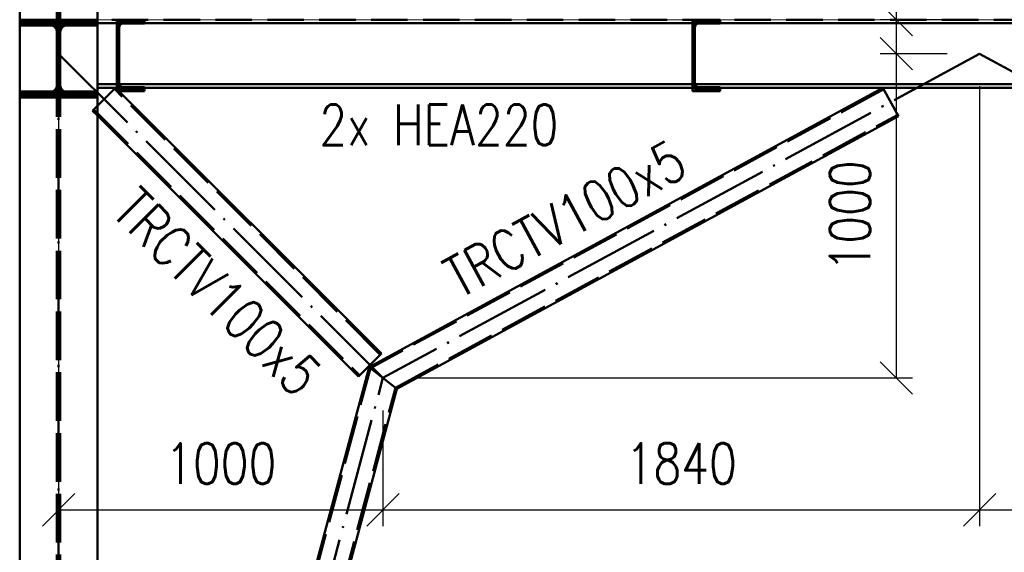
# Paper-space layout 'Layout1' of a CAD drawing. Extents: x -2 to 1243, y -36 to 596.
# Tile 14 of 132: x 192 to 253, y 124 to 157. Entities that reach past the tile are written whole.
import ezdxf

# ---------------------------------------------------------------- set-up
doc = ezdxf.new("R2010")
doc.units = 0
doc.linetypes.add('ACAD_ISO02W100', pattern=[15, 12, -3])
doc.linetypes.add('ACAD_ISO04W100', pattern=[30.5, 24, -3, 0.5, -3])
doc.layers.get('0').update_dxf_attribs({"linetype": 'CONTINUOUS'})
doc.layers.get('DEFPOINTS').update_dxf_attribs({"color": 132, "linetype": 'CONTINUOUS'})
for name, color, linetype, lineweight in [('SS_2.ET-HALA_TaO-VESTAVBA_A1÷B2-P.NOSNIK', 172, 'CONTINUOUS', 50), ('SS_2.ET-HALA_TaO-VESTAVBA_A1÷B2-TRAPEZ.PLECH', 153, 'CONTINUOUS', 18), ('SS_2.ET-HALA_TaO-VESTAVBA_A1÷B2-VAZBA', 200, 'CONTINUOUS', 50), ('SS_KOTY', 3, 'CONTINUOUS', 25), ('SS_POPIS_PROFILU', 13, 'CONTINUOUS', 25), ('SS_SRAFY', 8, 'CONTINUOUS', 18)]:
    doc.layers.add(name, color=color, linetype=linetype, lineweight=lineweight)
doc.styles.add('ROMANS', font='romans.shx', dxfattribs={"width": 0.8})
doc.styles.add('romans.shx', font='romans.shx', dxfattribs={"height": 5})
doc.dimstyles.new('A-1_(2.5)_50AS', dxfattribs={"dimtxt": 2.5, "dimasz": 2, "dimexe": 1, "dimexo": 2, "dimgap": 0, "dimtad": 0, "dimdec": 1, "dimlfac": 50, "dimrnd": 1, "dimtxsty": 'ROMANS', "dimblk1": 'OBLIQUE', "dimblk2": 'OBLIQUE', "dimsah": 1, "dimcen": 2, "dimclrd": 256, "dimclre": 256, "dimclrt": 256, "dimadec": 1, "dimazin": 2, "dimtfac": 0.714286, "dimtdec": 1, "dimtmove": 0, "dimatfit": 3, "dimldrblk": 'OPEN', "dimfxl": 1, "dimtvp": 1.142857, "dimtfill": 1, "dimtolj": 1, "dimlwd": -1, "dimlwe": -1, "dimarcsym": 0})
pattern_1 = [(45, (194.34228, 60.281964), (-0.04490128, 0.04490128), [])]

# ---------------------------------------------------------------- blocks, each defined once
blk = doc.blocks.new('_Oblique')
at = {"color": 0, "linetype": 'ByBlock', "lineweight": -2}
blk.add_line((-0.5, -0.5), (0.5, 0.5), dxfattribs=at)
blk = doc.blocks.new('*D57')
at = {"layer": 'DEFPOINTS', "color": 0, "transparency": 16777216}
for p in [(246.009, 154.982), (251.142, 154.982, 8771), (214.342, 134.982, 8771)]:
    blk.add_point(p, dxfattribs=at)
at = {"layer": 'SS_KOTY', "transparency": 16777216}
for p, q in [((249.142, 154.982), (245.009, 154.982)), ((246.009, 134.982), (246.009, 154.982)), ((216.342, 134.982), (247.009, 134.982))]:
    blk.add_line(p, q, dxfattribs=at)
at = {"layer": 'SS_KOTY', "transparency": 16777216, "xscale": 2, "yscale": 2, "zscale": 2}
for p, rotation in [((246.009, 154.982), 90), ((246.009, 134.982), 270)]:
    blk.add_blockref('_Oblique', p, dxfattribs=dict(at, rotation=rotation))
at = {"layer": 'SS_KOTY', "transparency": 16777216, "insert": (243.152, 144.982), "char_height": 2.5, "attachment_point": 5, "rotation": 90, "style": 'ROMANS', "bg_fill": 3, "box_fill_scale": 1.1, "bg_fill_color": 256, "bg_fill_true_color": 13158600, "bg_fill_transparency": 0}
blk.add_mtext('\\A1;1000', dxfattribs=at)
blk = doc.blocks.new('_OPEN')
at = {"color": 0, "linetype": 'ByBlock'}
for p, q in [((-1, 0.167), (0, 0)), ((0, 0), (-1, -0.167)), ((0, 0), (-1, 0))]:
    blk.add_line(p, q, dxfattribs=at)
blk = doc.blocks.new('*D58')
at = {"layer": 'DEFPOINTS', "color": 0, "transparency": 16777216}
for p in [(246.009, 157.082), (251.066, 157.082, 8773.2), (251.142, 154.982, 8771)]:
    blk.add_point(p, dxfattribs=at)
at = {"layer": 'SS_KOTY', "transparency": 16777216}
for p, q in [((246.009, 157.082), (246.009, 163.939)), ((249.066, 157.082), (245.009, 157.082)), ((246.009, 154.982), (246.009, 157.082)), ((249.142, 154.982), (245.009, 154.982))]:
    blk.add_line(p, q, dxfattribs=at)
at = {"layer": 'SS_KOTY', "transparency": 16777216, "xscale": 2, "yscale": 2, "zscale": 2}
for p, rotation in [((246.009, 157.082), 90), ((246.009, 154.982), 270)]:
    blk.add_blockref('_Oblique', p, dxfattribs=dict(at, rotation=rotation))
at = {"layer": 'SS_KOTY', "transparency": 16777216, "insert": (243.152, 161.511), "char_height": 2.5, "attachment_point": 5, "rotation": 90, "style": 'ROMANS', "bg_fill": 3, "box_fill_scale": 1.1, "bg_fill_color": 256, "bg_fill_true_color": 13158600, "bg_fill_transparency": 0}
blk.add_mtext('\\A1;105', dxfattribs=at)
blk = doc.blocks.new('*D59')
at = {"layer": 'DEFPOINTS', "color": 0, "transparency": 16777216}
for p in [(194.342, 154.982, 8771), (214.342, 134.982, 8771), (214.342, 126.848)]:
    blk.add_point(p, dxfattribs=at)
at = {"layer": 'SS_KOTY', "transparency": 16777216}
for p, q in [((194.342, 152.982), (194.342, 125.848)), ((214.342, 132.982), (214.342, 125.848)), ((194.342, 126.848), (214.342, 126.848))]:
    blk.add_line(p, q, dxfattribs=at)
at = {"layer": 'SS_KOTY', "transparency": 16777216, "xscale": 2, "yscale": 2, "zscale": 2, "rotation": 180}
blk.add_blockref('_Oblique', (194.342, 126.848), dxfattribs=at)
at = {"layer": 'SS_KOTY', "transparency": 16777216, "xscale": 2, "yscale": 2, "zscale": 2}
blk.add_blockref('_Oblique', (214.342, 126.848), dxfattribs=at)
at = {"layer": 'SS_KOTY', "transparency": 16777216, "insert": (204.342, 129.705), "char_height": 2.5, "attachment_point": 5, "style": 'ROMANS', "bg_fill": 3, "box_fill_scale": 1.1, "bg_fill_color": 256, "bg_fill_true_color": 13158600, "bg_fill_transparency": 0}
blk.add_mtext('\\A1;1000', dxfattribs=at)
blk = doc.blocks.new('*D62')
at = {"layer": 'DEFPOINTS', "color": 0, "transparency": 16777216}
for p in [(251.142, 154.982, 8771), (214.342, 134.982, 8771), (251.142, 126.848)]:
    blk.add_point(p, dxfattribs=at)
at = {"layer": 'SS_KOTY', "transparency": 16777216}
for p, q in [((251.142, 152.982), (251.142, 125.848)), ((214.342, 132.982), (214.342, 125.848)), ((214.342, 126.848), (251.142, 126.848))]:
    blk.add_line(p, q, dxfattribs=at)
at = {"layer": 'SS_KOTY', "transparency": 16777216, "xscale": 2, "yscale": 2, "zscale": 2, "rotation": 180}
blk.add_blockref('_Oblique', (214.342, 126.848), dxfattribs=at)
at = {"layer": 'SS_KOTY', "transparency": 16777216, "xscale": 2, "yscale": 2, "zscale": 2}
blk.add_blockref('_Oblique', (251.142, 126.848), dxfattribs=at)
at = {"layer": 'SS_KOTY', "transparency": 16777216, "insert": (232.742, 129.705), "char_height": 2.5, "attachment_point": 5, "style": 'ROMANS', "bg_fill": 3, "box_fill_scale": 1.1, "bg_fill_color": 256, "bg_fill_true_color": 13158600, "bg_fill_transparency": 0}
blk.add_mtext('\\A1;1840', dxfattribs=at)
blk = doc.blocks.new('*D63')
at = {"layer": 'DEFPOINTS', "color": 0, "transparency": 16777216}
for p in [(251.142, 154.982, 8771), (287.942, 134.982, 8771), (287.942, 126.848)]:
    blk.add_point(p, dxfattribs=at)
at = {"layer": 'SS_KOTY', "transparency": 16777216}
for p, q in [((251.142, 152.982), (251.142, 125.848)), ((287.942, 132.982), (287.942, 125.848)), ((251.142, 126.848), (287.942, 126.848))]:
    blk.add_line(p, q, dxfattribs=at)
at = {"layer": 'SS_KOTY', "transparency": 16777216, "xscale": 2, "yscale": 2, "zscale": 2, "rotation": 180}
blk.add_blockref('_Oblique', (251.142, 126.848), dxfattribs=at)
at = {"layer": 'SS_KOTY', "transparency": 16777216, "xscale": 2, "yscale": 2, "zscale": 2}
blk.add_blockref('_Oblique', (287.942, 126.848), dxfattribs=at)
at = {"layer": 'SS_KOTY', "transparency": 16777216, "insert": (269.542, 129.705), "char_height": 2.5, "attachment_point": 5, "style": 'ROMANS', "bg_fill": 3, "box_fill_scale": 1.1, "bg_fill_color": 256, "bg_fill_true_color": 13158600, "bg_fill_transparency": 0}
blk.add_mtext('\\A1;1840', dxfattribs=at)

psp = doc.layouts.get("Layout1")

# ---------------------------------------------------------------- linework, layer by layer
at = {"layer": 'SS_2.ET-HALA_TaO-VESTAVBA_A1÷B2-P.NOSNIK', "color": 1, "linetype": 'Continuous', "ltscale": 0.25}
for p, q in [((196.7423, 156.862), (197.9423, 156.862)), ((197.6184, 157.082), (197.9423, 157.082)), ((197.9423, 157.082), (199.6423, 157.082)), ((198.3323, 156.842), (199.6423, 156.842)), ((199.6423, 157.082), (199.8661, 157.082)), ((199.6423, 156.842), (199.6423, 157.082)), ((199.6423, 156.862), (233.4423, 156.862)), ((200.8184, 157.082), (203.0661, 157.082)), ((204.0184, 157.082), (206.2661, 157.082)), ((207.2184, 157.082), (209.4661, 157.082)), ((210.4184, 157.082), (212.6661, 157.082)), ((213.6184, 157.082), (215.8661, 157.082)), ((216.8184, 157.082), (219.0661, 157.082)), ((220.0184, 157.082), (222.2661, 157.082)), ((223.2184, 157.082), (225.4661, 157.082)), ((226.4184, 157.082), (228.6661, 157.082)), ((229.6184, 157.082), (231.8661, 157.082)), ((232.8184, 157.082), (233.4423, 157.082)), ((233.4423, 157.082), (235.1423, 157.082)), ((233.8323, 156.842), (235.1423, 156.842)), ((235.1423, 156.842), (235.1423, 157.082)), ((236.0184, 157.082), (238.2661, 157.082)), ((252.0184, 157.082), (254.2661, 157.082))]:
    psp.add_line(p, q, dxfattribs=at)
at = {"layer": 'SS_2.ET-HALA_TaO-VESTAVBA_A1÷B2-P.NOSNIK', "color": 3, "linetype": 'ACAD_ISO02W100', "ltscale": 0.25}
for p, q in [((197.9423, 156.862), (199.6423, 156.862)), ((233.4423, 156.862), (235.1423, 156.862)), ((198.0723, 156.582), (197.9423, 156.582)), ((198.0723, 156.482), (197.9423, 156.482)), ((233.5723, 156.582), (233.4423, 156.582)), ((233.5723, 156.482), (233.4423, 156.482))]:
    psp.add_line(p, q, dxfattribs=at)
at = {"layer": 'SS_2.ET-HALA_TaO-VESTAVBA_A1÷B2-P.NOSNIK', "color": 1, "linetype": 'Continuous', "ltscale": 0.25, "extrusion": (-1.40106e-13, 5.80189e-14, -1)}
psp.add_arc((-198.3323, 156.582), 0.26, 0, 90, dxfattribs=at)
at = {"layer": 'SS_2.ET-HALA_TaO-VESTAVBA_A1÷B2-P.NOSNIK', "color": 1, "linetype": 'Continuous', "ltscale": 0.25, "extrusion": (-2.80028e-13, 1.15977e-13, -1)}
psp.add_arc((-233.8323, 156.582), 0.26, 0, 90, dxfattribs=at)
at = {"layer": 'SS_2.ET-HALA_TaO-VESTAVBA_A1÷B2-TRAPEZ.PLECH', "color": 5, "linetype": 'Continuous', "ltscale": 0.25}
for p, q in [((196.7423, 157.082), (197.6184, 157.082)), ((199.8661, 157.082), (200.8184, 157.082)), ((203.0661, 157.082), (204.0184, 157.082)), ((206.2661, 157.082), (207.2184, 157.082)), ((209.4661, 157.082), (210.4184, 157.082)), ((212.6661, 157.082), (213.6184, 157.082)), ((215.8661, 157.082), (216.8184, 157.082)), ((219.0661, 157.082), (220.0184, 157.082)), ((222.2661, 157.082), (223.2184, 157.082)), ((225.4661, 157.082), (226.4184, 157.082)), ((228.6661, 157.082), (229.6184, 157.082)), ((231.8661, 157.082), (232.8184, 157.082)), ((235.1423, 157.082), (236.0184, 157.082)), ((238.2661, 157.082), (239.2184, 157.082))]:
    psp.add_line(p, q, dxfattribs=at)
at = {"layer": 'SS_2.ET-HALA_TaO-VESTAVBA_A1÷B2-VAZBA', "color": 3, "linetype": 'ACAD_ISO02W100', "ltscale": 0.25}
for p, q in [((194.2423, 156.322), (194.2423, 177.042)), ((194.4423, 156.322), (194.4423, 177.042)), ((196.7423, 159.482), (196.7423, 157.082)), ((193.7423, 156.722), (191.9423, 156.722)), ((193.7423, 157.082), (193.7423, 156.722)), ((194.2423, 156.722), (193.7423, 156.722)), ((194.9423, 156.722), (194.4423, 156.722)), ((194.9423, 157.082), (194.9423, 156.722)), ((196.7423, 156.722), (194.9423, 156.722))]:
    psp.add_line(p, q, dxfattribs=at)
at = {"layer": 'SS_2.ET-HALA_TaO-VESTAVBA_A1÷B2-VAZBA', "color": 1, "linetype": 'Continuous', "ltscale": 0.25}
for p, q in [((191.9423, 157.082), (191.9423, 157.8405)), ((191.9423, 157.082), (196.7423, 157.082)), ((191.9423, 156.742), (191.9423, 157.082)), ((191.9423, 156.742), (193.8223, 156.742)), ((191.9423, 152.622), (191.9423, 156.742)), ((194.8623, 156.742), (196.7423, 156.742)), ((196.7423, 157.082), (196.7423, 156.742)), ((191.9423, 152.282), (191.9423, 152.622)), ((191.9423, 61.082), (191.9423, 152.282))]:
    psp.add_line(p, q, dxfattribs=at)
at = {"layer": 'SS_2.ET-HALA_TaO-VESTAVBA_A1÷B2-VAZBA', "color": 1, "linetype": 'Continuous', "ltscale": 0.25, "extrusion": (3.56949e-14, 8.66798e-14, -1)}
psp.add_arc((-193.8223, 156.322), 0.42, 90, 180, dxfattribs=at)
at = {"layer": 'SS_2.ET-HALA_TaO-VESTAVBA_A1÷B2-VAZBA', "color": 1, "linetype": 'Continuous', "ltscale": 0.25, "extrusion": (-8.68022e-14, 3.59398e-14, -1)}
psp.add_arc((-194.8623, 156.322), 0.42, 0, 90, dxfattribs=at)

# ---------------------------------------------------------------- dimensions: what is measured, and where the dimension line sits
at = {"layer": 'SS_KOTY'}
dim = psp.add_linear_dim(base=(246.0094, 154.982), p1=(214.3423, 134.982, 8771), p2=(251.1423, 154.982, 8771), angle=90, dimstyle='A-1_(2.5)_50AS', dxfattribs=at)
dim.commit()
dim.dimension.update_dxf_attribs({"geometry": '*D57', "text_midpoint": (243.1522, 144.982)})

# ---------------------------------------------------------------- next in the draw order: dimensions: what is measured, and where the dimension line sits
dim = psp.add_linear_dim(base=(246.0094, 157.082), p1=(251.1423, 154.982, 8771), p2=(251.0661, 157.082, 8773.2), angle=90, dimstyle='A-1_(2.5)_50AS', override={"dimtmove": 0}, dxfattribs=at)
dim.commit()
dim.dimension.update_dxf_attribs({"geometry": '*D58', "text_midpoint": (243.1522, 161.5105)})
dim = psp.add_linear_dim(base=(214.3423, 126.8476), p1=(194.3423, 154.982, 8771), p2=(214.3423, 134.982, 8771), dimstyle='A-1_(2.5)_50AS', dxfattribs=at)
dim.commit()
dim.dimension.update_dxf_attribs({"geometry": '*D59', "text_midpoint": (204.3423, 129.7048)})

# ---------------------------------------------------------------- next in the draw order: hatches: boundary and pattern name
at = {"layer": 'SS_SRAFY'}
h = psp.add_hatch(dxfattribs=at)
h.set_pattern_fill('ANSI31', color=5, scale=0.02, style=0)
h.set_pattern_definition(pattern_1)
h.paths.add_polyline_path([(191.9423, 152.622), (191.9423, 152.282), (196.7423, 152.282), (196.7423, 152.622), (194.8623, 152.622, -0.4142136), (194.4423, 153.042), (194.4423, 156.322, -0.4142136), (194.8623, 156.742), (196.7423, 156.742), (196.7423, 157.082), (191.9423, 157.082), (191.9423, 156.742), (193.8223, 156.742, -0.4142136), (194.2423, 156.322), (194.2423, 153.042, -0.4142136), (193.8223, 152.622)], flags=0)
h = psp.add_hatch(dxfattribs=at)
h.set_pattern_fill('ANSI31', color=5, scale=0.02, style=0)
h.set_pattern_definition(pattern_1)
h.paths.add_polyline_path([(199.6423, 152.682), (199.6423, 152.922), (198.3323, 152.922, -0.4142136), (198.0723, 153.182), (198.0723, 156.582, -0.4142136), (198.3323, 156.842), (199.6423, 156.842), (199.6423, 157.082), (197.9423, 157.082), (197.9423, 152.682)], flags=0)

# ---------------------------------------------------------------- next in the draw order: linework, layer by layer
at = {"layer": 'SS_2.ET-HALA_TaO-VESTAVBA_A1÷B2-P.NOSNIK', "color": 1, "linetype": 'Continuous', "ltscale": 0.25}
for p, q in [((197.9423, 157.082), (197.9423, 152.682)), ((235.1423, 156.862), (267.1423, 156.862)), ((239.2184, 157.082), (241.4661, 157.082)), ((242.4184, 157.082), (244.6661, 157.082)), ((245.6184, 157.082), (247.8661, 157.082)), ((248.8184, 157.082), (251.0661, 157.082)), ((198.0723, 153.182), (198.0723, 156.582)), ((196.7423, 153.102), (197.9423, 153.102)), ((196.7423, 152.882), (197.9423, 152.882)), ((197.9423, 152.682), (199.6423, 152.682)), ((199.6423, 152.922), (198.3323, 152.922)), ((199.6423, 152.682), (199.6423, 152.922))]:
    psp.add_line(p, q, dxfattribs=at)
at = {"layer": 'SS_2.ET-HALA_TaO-VESTAVBA_A1÷B2-P.NOSNIK', "color": 3, "linetype": 'ACAD_ISO02W100', "ltscale": 0.25}
for p, q in [((197.9423, 153.482), (198.0723, 153.482)), ((197.9423, 153.382), (198.0723, 153.382)), ((197.9423, 153.102), (198.1054, 153.102)), ((197.9423, 152.882), (199.6423, 152.882))]:
    psp.add_line(p, q, dxfattribs=at)
at = {"layer": 'SS_2.ET-HALA_TaO-VESTAVBA_A1÷B2-P.NOSNIK', "color": 1, "linetype": 'Continuous', "ltscale": 0.25, "extrusion": (-1.40106e-13, -5.78965e-14, -1)}
psp.add_arc((-198.3323, 153.182), 0.26, 270, 0, dxfattribs=at)
at = {"layer": 'SS_2.ET-HALA_TaO-VESTAVBA_A1÷B2-TRAPEZ.PLECH', "color": 5, "linetype": 'Continuous', "ltscale": 0.25}
for p, q in [((241.4661, 157.082), (242.4184, 157.082)), ((244.6661, 157.082), (245.6184, 157.082)), ((247.8661, 157.082), (248.8184, 157.082)), ((251.0661, 157.082), (252.0184, 157.082))]:
    psp.add_line(p, q, dxfattribs=at)
at = {"layer": 'SS_2.ET-HALA_TaO-VESTAVBA_A1÷B2-VAZBA', "color": 7, "linetype": 'ACAD_ISO04W100', "ltscale": 0.25}
for p, q in [((194.3423, 60.282), (194.3423, 181.082)), ((194.3423, 154.682), (194.3423, 178.682))]:
    psp.add_line(p, q, dxfattribs=at)
at = {"layer": 'SS_2.ET-HALA_TaO-VESTAVBA_A1÷B2-VAZBA', "color": 1, "linetype": 'ACAD_ISO04W100', "ltscale": 0.25}
psp.add_line((194.3423, 154.682), (194.3423, 178.682), dxfattribs=at)
at = {"layer": 'SS_2.ET-HALA_TaO-VESTAVBA_A1÷B2-VAZBA', "color": 1, "linetype": 'Continuous', "ltscale": 0.25}
for p, q in [((196.7423, 156.742), (196.7423, 152.622)), ((194.2423, 153.042), (194.2423, 156.322)), ((194.4423, 153.042), (194.4423, 156.322)), ((193.8223, 152.622), (191.9423, 152.622)), ((196.7423, 152.622), (194.8623, 152.622)), ((197.8565, 152.8819), (196.7423, 151.7677)), ((196.7423, 152.622), (196.7423, 152.282)), ((197.8565, 152.8819), (197.9423, 152.7962)), ((191.9423, 152.282), (196.7423, 152.282)), ((196.7423, 152.282), (196.7423, 61.082)), ((196.7423, 151.1678), (212.8361, 135.0739))]:
    psp.add_line(p, q, dxfattribs=at)
at = {"layer": 'SS_2.ET-HALA_TaO-VESTAVBA_A1÷B2-VAZBA', "color": 3, "linetype": 'ACAD_ISO02W100', "ltscale": 0.25}
for p, q in [((194.2423, 61.082), (194.2423, 153.042)), ((194.4423, 61.082), (194.4423, 153.042)), ((191.9423, 152.642), (193.7423, 152.642)), ((193.7423, 152.642), (194.2423, 152.642)), ((193.7423, 152.642), (193.7423, 152.282)), ((194.4423, 152.642), (194.9423, 152.642)), ((194.9423, 152.642), (196.7423, 152.642)), ((194.9423, 152.642), (194.9423, 152.282)), ((197.9423, 152.7962), (198.0565, 152.682)), ((196.7423, 151.7677), (196.4423, 151.4677)), ((196.7423, 151.1678), (196.4423, 151.4677)), ((196.513, 151.5384), (212.9068, 135.1446))]:
    psp.add_line(p, q, dxfattribs=at)
at = {"layer": 'SS_2.ET-HALA_TaO-VESTAVBA_A1÷B2-VAZBA', "color": 1, "linetype": 'Continuous', "ltscale": 0.25, "extrusion": (3.56949e-14, -8.65573e-14, -1)}
psp.add_arc((-193.8223, 153.042), 0.42, 180, 270, dxfattribs=at)
at = {"layer": 'SS_2.ET-HALA_TaO-VESTAVBA_A1÷B2-VAZBA', "color": 1, "linetype": 'Continuous', "ltscale": 0.25, "extrusion": (-8.68022e-14, -3.58173e-14, -1)}
psp.add_arc((-194.8623, 153.042), 0.42, 270, 360, dxfattribs=at)

# ---------------------------------------------------------------- next in the draw order: texts
at = {"layer": 'SS_POPIS_PROFILU', "color": 13, "style": 'romans.shx', "width": 0.8}
psp.add_text('TRCTV100x5', height=2.5, rotation=315, dxfattribs=at).set_placement((197.5174, 145.1219))

# ---------------------------------------------------------------- next in the draw order: dimensions: what is measured, and where the dimension line sits
at = {"layer": 'SS_KOTY'}
dim = psp.add_linear_dim(base=(251.1423, 126.8476), p1=(214.3423, 134.982, 8771), p2=(251.1423, 154.982, 8771), dimstyle='A-1_(2.5)_50AS', override={"dimtmove": 1}, dxfattribs=at)
dim.commit()
dim.dimension.update_dxf_attribs({"geometry": '*D62', "text_midpoint": (232.7423, 129.7048)})

# ---------------------------------------------------------------- next in the draw order: hatches: boundary and pattern name
at = {"layer": 'SS_SRAFY'}
h = psp.add_hatch(dxfattribs=at)
h.set_pattern_fill('ANSI31', color=5, scale=0.02, style=0)
h.set_pattern_definition(pattern_1)
h.paths.add_polyline_path([(233.5723, 153.182), (233.5723, 156.582, -0.4142136), (233.8323, 156.842), (235.1423, 156.842), (235.1423, 157.082), (233.4423, 157.082), (233.4423, 152.682), (235.1423, 152.682), (235.1423, 152.922), (233.8323, 152.922, -0.4142136)], flags=0)

# ---------------------------------------------------------------- next in the draw order: linework, layer by layer
at = {"layer": 'SS_2.ET-HALA_TaO-VESTAVBA_A1÷B2-P.NOSNIK', "color": 1, "linetype": 'Continuous', "ltscale": 0.25}
for p, q in [((233.4423, 157.082), (233.4423, 152.682)), ((233.5723, 153.182), (233.5723, 156.582)), ((198.1054, 153.102), (233.4423, 153.102)), ((199.6423, 152.882), (233.4423, 152.882)), ((233.4423, 152.682), (235.1423, 152.682)), ((235.1423, 152.922), (233.8323, 152.922)), ((235.1423, 152.682), (235.1423, 152.922))]:
    psp.add_line(p, q, dxfattribs=at)
at = {"layer": 'SS_2.ET-HALA_TaO-VESTAVBA_A1÷B2-P.NOSNIK', "color": 3, "linetype": 'ACAD_ISO02W100', "ltscale": 0.25}
for p, q in [((233.4423, 153.482), (233.5723, 153.482)), ((233.4423, 153.382), (233.5723, 153.382)), ((233.4423, 153.102), (233.6054, 153.102)), ((233.4423, 152.882), (235.1423, 152.882))]:
    psp.add_line(p, q, dxfattribs=at)
at = {"layer": 'SS_2.ET-HALA_TaO-VESTAVBA_A1÷B2-P.NOSNIK', "color": 1, "linetype": 'Continuous', "ltscale": 0.25, "extrusion": (-2.80028e-13, -1.15854e-13, -1)}
psp.add_arc((-233.8323, 153.182), 0.26, 270, 0, dxfattribs=at)
at = {"layer": 'SS_2.ET-HALA_TaO-VESTAVBA_A1÷B2-VAZBA', "color": 7, "linetype": 'ACAD_ISO04W100', "ltscale": 0.25}
for p in [(194.3423, 154.982), (194.3423, 60.282)]:
    psp.add_line(p, (214.3423, 134.982), dxfattribs=at)
at = {"layer": 'SS_2.ET-HALA_TaO-VESTAVBA_A1÷B2-VAZBA', "color": 3, "linetype": 'ACAD_ISO02W100', "ltscale": 0.25}
for p, q in [((214.1796, 136.4174), (197.7858, 152.8112)), ((245.2318, 152.7941), (213.5729, 135.5881)), ((215.1117, 134.3758), (246.0914, 151.2126)), ((194.5389, 64.4962), (213.5729, 135.5881)), ((196.2776, 64.0306), (215.1117, 134.3758))]:
    psp.add_line(p, q, dxfattribs=at)
at = {"layer": 'SS_2.ET-HALA_TaO-VESTAVBA_A1÷B2-VAZBA', "color": 1, "linetype": 'Continuous', "ltscale": 0.25}
for p, q in [((198.0565, 152.682), (214.2503, 136.4881)), ((245.1841, 152.882), (213.4874, 135.6555)), ((246.1391, 151.1247), (245.1841, 152.882)), ((215.1972, 134.3084), (246.1391, 151.1247)), ((212.8361, 135.0739), (214.2503, 136.4881)), ((213.4874, 135.6555), (196.7423, 73.1125)), ((213.4874, 135.6555), (215.1972, 134.3084)), ((196.7423, 65.3794), (215.1972, 134.3084))]:
    psp.add_line(p, q, dxfattribs=at)

# ---------------------------------------------------------------- next in the draw order: texts
at = {"layer": 'SS_POPIS_PROFILU', "color": 13, "style": 'romans.shx', "width": 0.8}
psp.add_text('2x HEA220', height=2.5, dxfattribs=at).set_placement((210.424, 149.3413))
psp.add_text('TRCTV100x5', height=2.5, rotation=28.523119, dxfattribs=at).set_placement((219.0549, 139.8433))

# ---------------------------------------------------------------- next in the draw order: dimensions: what is measured, and where the dimension line sits
at = {"layer": 'SS_KOTY'}
dim = psp.add_linear_dim(base=(287.9423, 126.8476), p1=(251.1423, 154.982, 8771), p2=(287.9423, 134.982, 8771), dimstyle='A-1_(2.5)_50AS', override={"dimtmove": 1}, dxfattribs=at)
dim.commit()
dim.dimension.update_dxf_attribs({"geometry": '*D63', "text_midpoint": (269.5423, 129.7048)})

# ---------------------------------------------------------------- next in the draw order: linework, layer by layer
at = {"layer": 'SS_2.ET-HALA_TaO-VESTAVBA_A1÷B2-P.NOSNIK', "color": 1, "linetype": 'Continuous', "ltscale": 0.25}
for p, q in [((233.6054, 153.102), (268.6791, 153.102)), ((235.1423, 152.882), (267.1423, 152.882))]:
    psp.add_line(p, q, dxfattribs=at)
at = {"layer": 'SS_2.ET-HALA_TaO-VESTAVBA_A1÷B2-VAZBA', "color": 7, "linetype": 'ACAD_ISO04W100', "ltscale": 0.25}
for q in [(214.3423, 134.982), (287.9423, 134.982)]:
    psp.add_line((251.1423, 154.982), q, dxfattribs=at)

doc.saveas('drawing.dxf')
